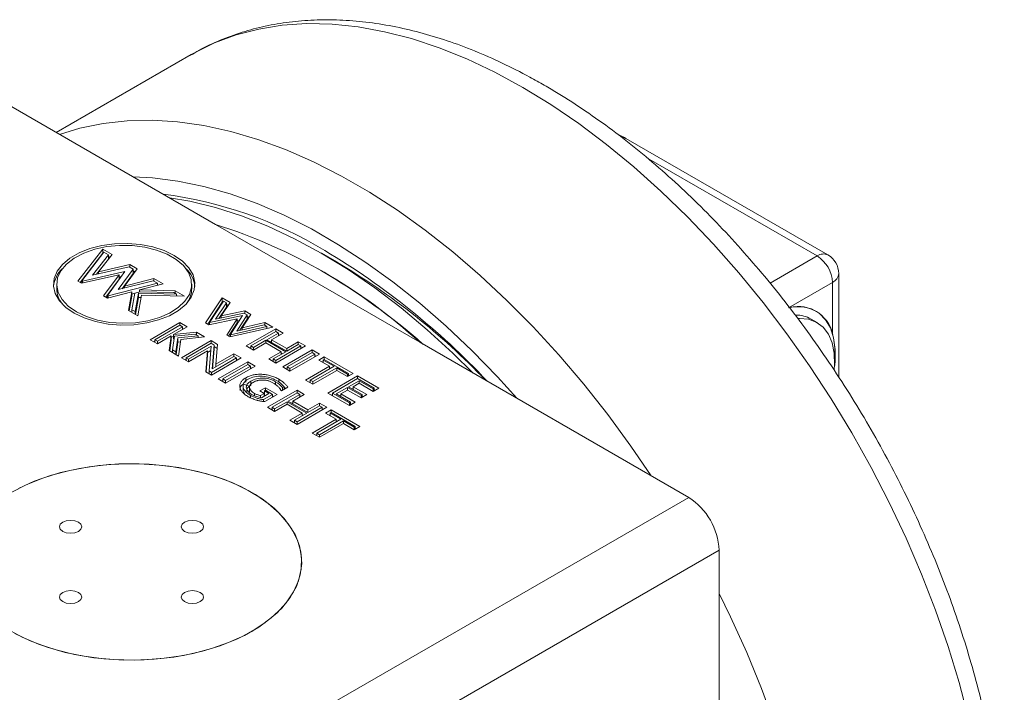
# Model space of a CAD drawing. Header units: inches. Extents: x 1.06 to 7.16, y 1.17 to 7.89.
# Tile 14 of 14: x 5.84 to 6.79, y 5.6 to 6.25. Entities that reach past the tile are written whole.
import ezdxf

# ---------------------------------------------------------------- set-up
doc = ezdxf.new("R2010")
doc.units = ezdxf.units.IN
doc.header["$MEASUREMENT"] = 0

msp = doc.modelspace()

# ---------------------------------------------------------------- linework, layer by layer
at = {"color": 7, "linetype": 'Continuous', "lineweight": 15}
for p, q in [((6.00234, 6.2184), (5.87153, 6.14288)), ((6.00234, 6.2184), (6.00159, 6.21796)), ((5.76554, 6.20407), (6.02579, 6.05383)), ((6.6185, 6.02433), (6.42299, 6.1372)), ((6.02579, 6.05383), (6.22347, 5.93971)), ((5.89255, 5.99896), (5.91682, 6.03002)), ((5.89475, 5.99769), (5.91682, 6.02594)), ((5.89629, 5.99935), (5.91781, 6.0269)), ((5.92207, 6.02444), (5.90662, 6.00478)), ((5.92581, 6.02483), (5.91265, 6.00808)), ((5.91682, 6.03002), (5.92581, 6.02483)), ((5.91682, 6.02594), (5.91682, 6.03002)), ((5.91682, 6.02594), (5.91699, 6.02584)), ((5.91781, 6.0269), (5.92207, 6.02444)), ((5.92207, 6.02036), (5.92207, 6.02444)), ((5.92207, 6.02291), (5.9236, 6.02202)), ((6.14296, 6.01749), (6.12823, 6.02599)), ((5.92207, 6.02036), (5.91053, 6.00566)), ((5.91265, 6.00808), (5.94295, 6.01494)), ((5.94295, 6.01494), (5.94981, 6.01098)), ((5.94295, 6.01239), (5.94295, 6.01494)), ((5.9324, 6.00506), (5.89621, 5.99684)), ((5.93815, 6.0083), (5.89697, 5.99895)), ((5.90662, 6.00478), (5.94219, 6.01283)), ((5.91265, 6.00614), (5.91265, 6.00808)), ((5.91747, 5.98457), (5.9324, 6.00506)), ((5.92117, 5.98499), (5.93815, 6.0083)), ((5.94611, 6.01056), (5.93164, 5.99072)), ((5.9324, 6.00097), (5.9324, 6.00506)), ((5.93459, 6.00341), (5.9324, 6.00291)), ((5.94611, 6.00648), (5.9353, 5.99166)), ((5.94981, 6.01098), (5.93758, 5.99422)), ((5.94219, 6.01283), (5.94611, 6.01056)), ((5.94611, 6.00648), (5.94611, 6.01056)), ((5.94611, 6.00903), (5.94771, 6.00811)), ((6.12823, 6.00898), (6.1247, 6.01102)), ((6.62892, 5.90589), (6.62892, 6.00629)), ((5.87204, 5.9959), (5.87204, 5.99182)), ((5.89621, 5.99684), (5.89255, 5.99896)), ((5.89697, 5.99895), (5.89629, 5.99935)), ((5.89629, 5.99686), (5.89629, 5.99935)), ((5.89697, 5.99702), (5.89697, 5.99895)), ((5.91957, 5.98336), (5.9324, 6.00097)), ((5.96971, 5.99694), (5.92182, 5.98461)), ((5.93164, 5.99072), (5.96545, 5.9994)), ((5.93758, 5.99422), (5.96614, 6.00155)), ((5.93758, 5.99225), (5.93758, 5.99422)), ((5.97513, 5.99636), (5.95226, 5.99047)), ((5.96545, 5.9994), (5.96971, 5.99694)), ((5.96614, 6.00155), (5.97513, 5.99636)), ((5.96614, 5.999), (5.96614, 6.00155)), ((5.96971, 5.99497), (5.96971, 5.99694)), ((5.96971, 5.99541), (5.97024, 5.9951)), ((6.00277, 5.99182), (6.00277, 5.9959)), ((6.62282, 5.99778), (6.58027, 5.97322)), ((6.62282, 5.94865), (6.62282, 5.99778)), ((5.92113, 5.98245), (5.91747, 5.98457)), ((5.9447, 5.98853), (5.92113, 5.98245)), ((5.92182, 5.98461), (5.92117, 5.98499)), ((5.92117, 5.98246), (5.92117, 5.98499)), ((5.92182, 5.98263), (5.92182, 5.98461)), ((5.94161, 5.97064), (5.9447, 5.98853)), ((5.94225, 5.97026), (5.9447, 5.98444)), ((5.9447, 5.98444), (5.9447, 5.98853)), ((5.94761, 5.98717), (5.9447, 5.98642)), ((5.94487, 5.97131), (5.94763, 5.98729)), ((5.94763, 5.98729), (5.95291, 5.98865)), ((5.95124, 5.98733), (5.94814, 5.96941)), ((5.95406, 5.98546), (5.9506, 5.96545)), ((5.98788, 5.98645), (5.95124, 5.98733)), ((5.95124, 5.98325), (5.95124, 5.98733)), ((5.95226, 5.99047), (5.98676, 5.98965)), ((5.95226, 5.98849), (5.95226, 5.99047)), ((5.95291, 5.98865), (5.98542, 5.98787)), ((5.99575, 5.98446), (5.95406, 5.98546)), ((5.98542, 5.98787), (5.98788, 5.98645)), ((5.98676, 5.98965), (5.99575, 5.98446)), ((5.98676, 5.98709), (5.98676, 5.98965)), ((5.98788, 5.98465), (5.98788, 5.98645)), ((5.98788, 5.98492), (5.98837, 5.98463)), ((5.95124, 5.98325), (5.94838, 5.96672)), ((5.95367, 5.98319), (5.95124, 5.98325)), ((6.01622, 5.95846), (6.03234, 5.98268)), ((6.01818, 5.95733), (6.03234, 5.9786)), ((6.01986, 5.95891), (6.03354, 5.97944)), ((6.03625, 5.97788), (6.02589, 5.96222)), ((6.03989, 5.97832), (6.03127, 5.96529)), ((6.03234, 5.98268), (6.03989, 5.97832)), ((6.03234, 5.9786), (6.03234, 5.98268)), ((6.03234, 5.9786), (6.0328, 5.97833)), ((6.03354, 5.97944), (6.03625, 5.97788)), ((6.03625, 5.97379), (6.03625, 5.97788)), ((6.03625, 5.97634), (6.03793, 5.97537)), ((5.9506, 5.96545), (5.94161, 5.97064)), ((5.94814, 5.96941), (5.94487, 5.97131)), ((5.94487, 5.96876), (5.94487, 5.97131)), ((5.94814, 5.96686), (5.94814, 5.96941)), ((6.05191, 5.96559), (6.02007, 5.95879)), ((6.02589, 5.96222), (6.05322, 5.96808)), ((6.03625, 5.97379), (6.02903, 5.96289)), ((6.03127, 5.96529), (6.05402, 5.97017)), ((6.03127, 5.96337), (6.03127, 5.96529)), ((6.0402, 5.94717), (6.05191, 5.96559)), ((6.05626, 5.96632), (6.04629, 5.95063)), ((6.05988, 5.96678), (6.05163, 5.9538)), ((6.05322, 5.96808), (6.05626, 5.96632)), ((6.05402, 5.97017), (6.05988, 5.96678)), ((6.05402, 5.96762), (6.05402, 5.97017)), ((6.05626, 5.96224), (6.05626, 5.96632)), ((5.9626, 5.94224), (5.99125, 5.95878)), ((5.96702, 5.94224), (5.99125, 5.95623)), ((5.99125, 5.95878), (5.99822, 5.95476)), ((5.99125, 5.95623), (5.99125, 5.95878)), ((5.99125, 5.95623), (5.9938, 5.95476)), ((6.01928, 5.95669), (6.01622, 5.95846)), ((6.04664, 5.96254), (6.01928, 5.95669)), ((6.02007, 5.95879), (6.01986, 5.95891)), ((6.01986, 5.95682), (6.01986, 5.95891)), ((6.02007, 5.95686), (6.02007, 5.95879)), ((6.03657, 5.94671), (6.04664, 5.96254)), ((6.03847, 5.94561), (6.04664, 5.95846)), ((6.04629, 5.95063), (6.07285, 5.95674)), ((6.04664, 5.95846), (6.04664, 5.96254)), ((6.0489, 5.96087), (6.04664, 5.96039)), ((6.05626, 5.96224), (6.04933, 5.95133)), ((6.05163, 5.9538), (6.07361, 5.95886)), ((6.05626, 5.96479), (6.05799, 5.96379)), ((6.07285, 5.95674), (6.07557, 5.95518)), ((6.07361, 5.95886), (6.08113, 5.95452)), ((6.07361, 5.95631), (6.07361, 5.95886)), ((6.6079, 5.95894), (6.60218, 5.96224)), ((5.9938, 5.95476), (5.96957, 5.94077)), ((5.99822, 5.95476), (5.98525, 5.94727)), ((5.98525, 5.94727), (6.00724, 5.94955)), ((5.98525, 5.94319), (5.98525, 5.94727)), ((5.98602, 5.94552), (6.00618, 5.94761)), ((5.9938, 5.95221), (5.9938, 5.95476)), ((5.9938, 5.95323), (5.99468, 5.95272)), ((6.00618, 5.94761), (6.00882, 5.94609)), ((6.00724, 5.94955), (6.01525, 5.94492)), ((6.00724, 5.947), (6.00724, 5.94955)), ((6.03964, 5.94494), (6.03657, 5.94671)), ((6.08113, 5.95452), (6.03964, 5.94494)), ((6.04039, 5.94706), (6.0402, 5.94717)), ((6.0402, 5.94507), (6.0402, 5.94717)), ((6.07557, 5.95518), (6.04039, 5.94706)), ((6.04039, 5.94512), (6.04039, 5.94706)), ((6.05163, 5.95186), (6.05163, 5.9538)), ((6.05558, 5.93619), (6.08423, 5.95273)), ((6.06, 5.93619), (6.08423, 5.95018)), ((6.08678, 5.9487), (6.07555, 5.94222)), ((6.07557, 5.95323), (6.07557, 5.95518)), ((6.07557, 5.95364), (6.07608, 5.95335)), ((6.0912, 5.9487), (6.07997, 5.94222)), ((6.08423, 5.95273), (6.0912, 5.9487)), ((6.08423, 5.95018), (6.08423, 5.95273)), ((6.08423, 5.95018), (6.08678, 5.9487)), ((6.08678, 5.94615), (6.08678, 5.9487)), ((6.08678, 5.94717), (6.08766, 5.94666)), ((5.96957, 5.93822), (5.9626, 5.94224)), ((5.96613, 5.9402), (5.96702, 5.94071)), ((5.96702, 5.93969), (5.96702, 5.94224)), ((5.96957, 5.94077), (5.96702, 5.94224)), ((5.98294, 5.94594), (5.96957, 5.93822)), ((5.96957, 5.93822), (5.96957, 5.94077)), ((5.98098, 5.93163), (5.98294, 5.94594)), ((5.9815, 5.93133), (5.98294, 5.94186)), ((5.98294, 5.94186), (5.98294, 5.94594)), ((5.98525, 5.94574), (5.98294, 5.94441)), ((5.9842, 5.93232), (5.98602, 5.94552)), ((5.98525, 5.94319), (5.9857, 5.94323)), ((5.98939, 5.94407), (5.98751, 5.93041)), ((5.98939, 5.93999), (5.9877, 5.92775)), ((6.00882, 5.94609), (5.98939, 5.94407)), ((5.98939, 5.93999), (5.98939, 5.94407)), ((5.992, 5.94026), (5.98939, 5.93999)), ((5.99231, 5.94254), (5.99009, 5.92637)), ((6.01525, 5.94492), (5.99231, 5.94254)), ((5.9928, 5.9248), (6.02145, 5.94135)), ((5.99722, 5.9248), (6.02145, 5.93879)), ((6.00882, 5.94425), (6.00882, 5.94609)), ((6.00882, 5.94456), (6.00926, 5.9443)), ((6.02145, 5.94135), (6.02772, 5.93773)), ((6.02145, 5.93879), (6.02145, 5.94135)), ((6.02145, 5.93879), (6.02453, 5.93702)), ((6.02453, 5.93702), (6.02247, 5.9139)), ((6.02453, 5.93294), (6.02453, 5.93702)), ((6.02772, 5.93773), (6.02601, 5.91849)), ((6.07455, 5.94164), (6.06255, 5.93471)), ((6.07455, 5.93909), (6.06255, 5.93216)), ((6.09368, 5.9306), (6.07455, 5.94164)), ((6.07455, 5.93909), (6.07455, 5.94164)), ((6.08926, 5.9306), (6.07455, 5.93909)), ((6.07555, 5.94222), (6.09468, 5.93118)), ((6.07997, 5.94069), (6.07909, 5.94018)), ((6.07997, 5.94222), (6.09468, 5.93373)), ((6.07997, 5.93967), (6.07997, 5.94222)), ((6.09468, 5.93373), (6.10591, 5.94021)), ((6.09468, 5.93118), (6.10591, 5.93766)), ((6.10591, 5.94021), (6.11288, 5.93619)), ((6.10591, 5.93766), (6.10591, 5.94021)), ((6.10591, 5.93766), (6.10846, 5.93619)), ((6.22347, 5.93971), (6.48372, 5.78947)), ((5.99009, 5.92637), (5.98098, 5.93163)), ((5.9842, 5.92976), (5.9842, 5.93232)), ((5.98751, 5.93041), (5.9842, 5.93232)), ((5.98751, 5.92786), (5.98751, 5.93041)), ((6.02166, 5.93597), (5.99977, 5.92333)), ((6.01812, 5.93138), (5.99977, 5.92078)), ((6.01632, 5.91123), (6.01812, 5.93138)), ((6.01667, 5.91103), (6.01812, 5.92729)), ((6.02128, 5.93167), (6.01812, 5.92985)), ((6.01812, 5.92729), (6.01812, 5.93138)), ((6.01951, 5.91193), (6.02166, 5.93597)), ((6.02453, 5.93294), (6.02285, 5.91412)), ((6.02453, 5.93549), (6.02737, 5.93384)), ((6.02601, 5.91849), (6.04352, 5.9286)), ((6.04352, 5.9286), (6.05049, 5.92458)), ((6.04352, 5.92605), (6.04352, 5.9286)), ((6.06255, 5.93216), (6.05558, 5.93619)), ((6.05911, 5.93415), (6.06, 5.93466)), ((6.06255, 5.93471), (6.06, 5.93619)), ((6.06, 5.93364), (6.06, 5.93619)), ((6.06255, 5.93216), (6.06255, 5.93471)), ((6.07726, 5.92367), (6.08926, 5.9306)), ((6.08168, 5.92367), (6.09368, 5.9306)), ((6.11288, 5.93619), (6.08423, 5.91965)), ((6.10846, 5.93619), (6.08423, 5.9222)), ((6.08926, 5.92805), (6.08926, 5.9306)), ((6.09015, 5.92856), (6.08926, 5.92907)), ((6.09081, 5.91585), (6.11946, 5.93239)), ((6.09468, 5.93118), (6.09468, 5.93373)), ((6.09523, 5.91585), (6.11946, 5.92984)), ((6.12643, 5.92836), (6.09778, 5.91182)), ((6.12201, 5.92836), (6.09778, 5.91437)), ((6.10846, 5.93364), (6.10846, 5.93619)), ((6.10846, 5.93466), (6.10935, 5.93415)), ((6.11946, 5.93239), (6.12643, 5.92836)), ((6.11946, 5.92984), (6.11946, 5.93239)), ((6.11946, 5.92984), (6.12201, 5.92836)), ((6.12201, 5.92581), (6.12201, 5.92836)), ((5.99977, 5.92078), (5.9928, 5.9248)), ((5.99633, 5.92276), (5.99722, 5.92327)), ((5.99977, 5.92333), (5.99722, 5.9248)), ((5.99722, 5.92225), (5.99722, 5.9248)), ((5.99977, 5.92078), (5.99977, 5.92333)), ((6.05049, 5.92458), (6.02184, 5.90804)), ((6.04607, 5.92458), (6.02184, 5.91059)), ((6.02247, 5.9139), (6.04352, 5.92605)), ((6.02601, 5.91594), (6.02601, 5.91849)), ((6.02842, 5.90424), (6.05707, 5.92078)), ((6.03284, 5.90424), (6.05707, 5.91823)), ((6.04352, 5.92605), (6.04607, 5.92458)), ((6.04607, 5.92203), (6.04607, 5.92458)), ((6.04607, 5.92305), (6.04695, 5.92254)), ((6.05707, 5.92078), (6.06404, 5.91676)), ((6.05707, 5.91823), (6.05707, 5.92078)), ((6.05707, 5.91823), (6.05962, 5.91676)), ((6.08423, 5.91965), (6.07726, 5.92367)), ((6.0808, 5.92163), (6.08168, 5.92214)), ((6.08168, 5.92112), (6.08168, 5.92367)), ((6.08423, 5.9222), (6.08168, 5.92367)), ((6.08423, 5.91965), (6.08423, 5.9222)), ((6.12201, 5.92683), (6.1229, 5.92632)), ((6.12566, 5.92255), (6.13108, 5.92568)), ((6.13611, 5.91652), (6.12566, 5.92255)), ((6.1292, 5.92051), (6.13008, 5.92102)), ((6.13008, 5.92255), (6.13108, 5.92313)), ((6.14053, 5.91652), (6.13008, 5.92255)), ((6.13008, 5.92), (6.13008, 5.92255)), ((6.13108, 5.92568), (6.15896, 5.90959)), ((6.13108, 5.92313), (6.13108, 5.92568)), ((6.13108, 5.92313), (6.15454, 5.90959)), ((6.02184, 5.90804), (6.01632, 5.91123)), ((6.01951, 5.90938), (6.01951, 5.91193)), ((6.02184, 5.91059), (6.01951, 5.91193)), ((6.02184, 5.90804), (6.02184, 5.91059)), ((6.06404, 5.91676), (6.03539, 5.90022)), ((6.05962, 5.91676), (6.03539, 5.90277)), ((6.05962, 5.91421), (6.05962, 5.91676)), ((6.05962, 5.91523), (6.06051, 5.91472)), ((6.09778, 5.91182), (6.09081, 5.91585)), ((6.09435, 5.9138), (6.09523, 5.91431)), ((6.09523, 5.91329), (6.09523, 5.91585)), ((6.09778, 5.91437), (6.09523, 5.91585)), ((6.09778, 5.91182), (6.09778, 5.91437)), ((6.11288, 5.9031), (6.13611, 5.91652)), ((6.1173, 5.9031), (6.14053, 5.91652)), ((6.14308, 5.91504), (6.11985, 5.90163)), ((6.14308, 5.91249), (6.11985, 5.89908)), ((6.13611, 5.91397), (6.13611, 5.91652)), ((6.137, 5.91448), (6.13611, 5.91499)), ((6.15354, 5.90901), (6.14308, 5.91504)), ((6.14308, 5.91249), (6.14308, 5.91504)), ((6.15354, 5.90646), (6.14308, 5.91249)), ((6.15896, 5.90959), (6.15354, 5.90646)), ((6.15454, 5.90959), (6.15354, 5.90901)), ((6.15354, 5.90646), (6.15354, 5.90901)), ((6.15454, 5.90704), (6.15454, 5.90959)), ((6.03539, 5.90022), (6.02842, 5.90424)), ((6.03196, 5.9022), (6.03284, 5.90271)), ((6.03539, 5.90277), (6.03284, 5.90424)), ((6.03284, 5.90169), (6.03284, 5.90424)), ((6.03539, 5.90022), (6.03539, 5.90277)), ((6.05509, 5.90125), (6.05509, 5.90533)), ((6.05998, 5.89813), (6.05998, 5.90221)), ((6.08396, 5.89866), (6.08396, 5.90155)), ((6.11985, 5.89908), (6.11288, 5.9031)), ((6.11642, 5.90106), (6.1173, 5.90157)), ((6.11985, 5.90163), (6.1173, 5.9031)), ((6.1173, 5.90055), (6.1173, 5.9031)), ((6.11985, 5.89908), (6.11985, 5.90163)), ((6.13456, 5.89059), (6.16322, 5.90713)), ((6.13898, 5.89059), (6.16322, 5.90458)), ((6.15454, 5.90806), (6.15542, 5.90755)), ((6.16477, 5.90253), (6.15454, 5.89662)), ((6.16477, 5.89998), (6.15896, 5.89662)), ((6.16322, 5.90713), (6.18374, 5.89528)), ((6.16322, 5.90458), (6.16322, 5.90713)), ((6.16322, 5.90458), (6.17932, 5.89528)), ((6.17832, 5.8947), (6.16477, 5.90253)), ((6.16477, 5.89998), (6.16477, 5.90253)), ((6.17832, 5.89215), (6.16477, 5.89998)), ((6.05241, 5.89793), (6.05241, 5.89283)), ((6.05868, 5.89677), (6.05868, 5.89167)), ((6.06354, 5.88804), (6.06354, 5.89022)), ((6.06869, 5.89262), (6.07411, 5.89575)), ((6.07295, 5.89016), (6.06869, 5.89262)), ((6.06939, 5.8881), (6.07295, 5.89016)), ((6.07019, 5.88601), (6.07737, 5.89016)), ((6.08092, 5.88926), (6.07218, 5.88422)), ((6.07222, 5.89058), (6.07311, 5.89109)), ((6.07295, 5.88761), (6.07295, 5.89016)), ((6.07311, 5.89262), (6.07411, 5.8932)), ((6.07737, 5.89016), (6.07311, 5.89262)), ((6.07311, 5.88853), (6.07311, 5.89262)), ((6.08534, 5.88926), (6.07339, 5.88237)), ((6.07411, 5.89575), (6.08534, 5.88926)), ((6.07411, 5.8932), (6.07411, 5.89575)), ((6.07411, 5.8932), (6.08092, 5.88926)), ((6.07604, 5.87675), (6.1047, 5.89329)), ((6.08046, 5.87675), (6.1047, 5.89074)), ((6.08092, 5.88671), (6.08092, 5.88926)), ((6.08978, 5.89272), (6.08848, 5.89403)), ((6.09583, 5.89621), (6.0896, 5.89262)), ((6.09216, 5.89665), (6.09075, 5.89584)), ((6.09075, 5.89329), (6.09075, 5.89584)), ((6.09216, 5.8941), (6.09216, 5.89665)), ((6.10725, 5.88926), (6.09602, 5.88278)), ((6.11167, 5.88926), (6.10044, 5.88278)), ((6.1047, 5.89329), (6.11167, 5.88926)), ((6.1047, 5.89074), (6.1047, 5.89329)), ((6.1047, 5.89074), (6.10725, 5.88926)), ((6.10725, 5.88671), (6.10725, 5.88926)), ((6.15547, 5.87852), (6.13456, 5.89059)), ((6.1381, 5.88855), (6.13898, 5.88906)), ((6.15547, 5.88107), (6.13898, 5.89059)), ((6.13898, 5.88804), (6.13898, 5.89059)), ((6.15354, 5.89604), (6.14254, 5.88969)), ((6.14254, 5.88969), (6.15647, 5.88165)), ((6.15354, 5.89349), (6.14696, 5.88969)), ((6.14696, 5.88969), (6.16089, 5.88165)), ((6.14696, 5.88714), (6.14696, 5.88969)), ((6.1667, 5.88844), (6.15354, 5.89604)), ((6.15354, 5.89349), (6.15354, 5.89604)), ((6.1667, 5.88589), (6.15354, 5.89349)), ((6.15454, 5.89662), (6.1677, 5.88902)), ((6.15896, 5.89509), (6.15807, 5.89458)), ((6.15896, 5.89662), (6.17212, 5.88902)), ((6.15896, 5.89407), (6.15896, 5.89662)), ((6.18374, 5.89528), (6.17832, 5.89215)), ((6.17932, 5.89528), (6.17832, 5.8947)), ((6.17832, 5.89215), (6.17832, 5.8947)), ((6.17932, 5.89273), (6.17932, 5.89528)), ((6.17932, 5.89375), (6.1802, 5.89324)), ((6.06939, 5.8862), (6.06939, 5.8881)), ((6.07218, 5.88251), (6.07218, 5.88422)), ((6.07383, 5.88812), (6.07311, 5.88853)), ((6.08092, 5.88773), (6.0818, 5.88722)), ((6.09502, 5.8822), (6.08301, 5.87527)), ((6.09502, 5.87965), (6.08301, 5.87272)), ((6.11415, 5.87116), (6.09502, 5.8822)), ((6.09502, 5.87965), (6.09502, 5.8822)), ((6.10973, 5.87116), (6.09502, 5.87965)), ((6.09602, 5.88278), (6.11515, 5.87174)), ((6.10044, 5.88125), (6.09955, 5.88074)), ((6.10044, 5.88278), (6.11515, 5.87429)), ((6.10044, 5.88023), (6.10044, 5.88278)), ((6.10725, 5.88773), (6.10813, 5.88722)), ((6.11515, 5.87429), (6.12638, 5.88077)), ((6.12638, 5.88077), (6.13335, 5.87675)), ((6.12638, 5.87822), (6.12638, 5.88077)), ((6.14696, 5.88816), (6.14607, 5.88765)), ((6.16089, 5.88165), (6.15547, 5.87852)), ((6.15647, 5.88165), (6.15547, 5.88107)), ((6.15547, 5.87852), (6.15547, 5.88107)), ((6.15647, 5.8791), (6.15647, 5.88165)), ((6.15647, 5.88012), (6.15736, 5.87961)), ((6.17212, 5.88902), (6.1667, 5.88589)), ((6.1677, 5.88902), (6.1667, 5.88844)), ((6.1667, 5.88589), (6.1667, 5.88844)), ((6.1677, 5.88647), (6.1677, 5.88902)), ((6.1677, 5.88749), (6.16859, 5.88698)), ((6.08301, 5.87272), (6.07604, 5.87675)), ((6.07958, 5.87471), (6.08046, 5.87522)), ((6.08301, 5.87527), (6.08046, 5.87675)), ((6.08046, 5.8742), (6.08046, 5.87675)), ((6.08301, 5.87272), (6.08301, 5.87527)), ((6.09773, 5.86423), (6.10973, 5.87116)), ((6.10215, 5.86423), (6.11415, 5.87116)), ((6.13335, 5.87675), (6.1047, 5.86021)), ((6.12893, 5.87675), (6.1047, 5.86276)), ((6.10973, 5.86861), (6.10973, 5.87116)), ((6.11515, 5.87174), (6.12638, 5.87822)), ((6.11515, 5.87174), (6.11515, 5.87429)), ((6.12638, 5.87822), (6.12893, 5.87675)), ((6.12893, 5.8742), (6.12893, 5.87675)), ((6.12893, 5.87522), (6.12981, 5.87471)), ((6.13219, 5.87116), (6.13761, 5.87429)), ((6.14264, 5.86512), (6.13219, 5.87116)), ((6.13661, 5.87116), (6.13761, 5.87174)), ((6.14706, 5.86512), (6.13661, 5.87116)), ((6.13661, 5.86861), (6.13661, 5.87116)), ((6.13761, 5.87429), (6.16549, 5.85819)), ((6.13761, 5.87174), (6.13761, 5.87429)), ((6.13761, 5.87174), (6.16107, 5.85819)), ((6.1047, 5.86021), (6.09773, 5.86423)), ((6.10126, 5.86219), (6.10215, 5.8627)), ((6.10215, 5.86168), (6.10215, 5.86423)), ((6.1047, 5.86276), (6.10215, 5.86423)), ((6.1047, 5.86021), (6.1047, 5.86276)), ((6.11061, 5.86912), (6.10973, 5.86963)), ((6.11941, 5.85171), (6.14264, 5.86512)), ((6.12383, 5.85171), (6.14706, 5.86512)), ((6.14961, 5.86365), (6.12638, 5.85024)), ((6.14961, 5.8611), (6.12638, 5.84769)), ((6.13572, 5.86912), (6.13661, 5.86963)), ((6.14264, 5.86257), (6.14264, 5.86512)), ((6.14353, 5.86308), (6.14264, 5.86359)), ((6.16007, 5.85762), (6.14961, 5.86365)), ((6.14961, 5.8611), (6.14961, 5.86365)), ((6.16007, 5.85507), (6.14961, 5.8611)), ((6.12638, 5.84769), (6.11941, 5.85171)), ((6.12638, 5.85024), (6.12383, 5.85171)), ((6.12383, 5.84916), (6.12383, 5.85171)), ((6.16549, 5.85819), (6.16007, 5.85507)), ((6.16107, 5.85819), (6.16007, 5.85762)), ((6.16007, 5.85507), (6.16007, 5.85762)), ((6.16107, 5.85564), (6.16107, 5.85819)), ((6.16107, 5.85666), (6.16195, 5.85615)), ((6.12295, 5.84967), (6.12383, 5.85018)), ((6.12638, 5.84769), (6.12638, 5.85024)), ((5.83625, 5.41569), (6.48372, 5.78947)), ((6.51319, 5.73844), (5.86571, 5.36466)), ((6.51319, 5.43791), (6.51319, 5.73844))]:
    msp.add_line(p, q, dxfattribs=at)
at = {"color": 8, "linetype": 'Continuous', "lineweight": 15}
for p, q in [((6.60809, 6.0233), (6.44317, 6.11851)), ((6.56243, 5.99694), (6.60809, 6.0233)), ((6.08693, 5.90119), (6.08693, 5.90399)), ((6.05966, 5.88605), (6.05966, 5.88831))]:
    msp.add_line(p, q, dxfattribs=at)
at = {"color": 8, "linetype": 'Continuous', "lineweight": 15, "flags": 128}
for points in [[(6.32315, 6.18663), (6.29602, 6.20136), (6.26898, 6.21416), (6.24214, 6.22498), (6.21558, 6.23379), (6.18941, 6.24056), (6.16372, 6.24526), (6.1386, 6.24787), (6.11415, 6.24839), (6.09043, 6.24681), (6.06756, 6.24314), (6.0456, 6.23739), (6.02463, 6.22959), (6.00473, 6.21975), (6.00234, 6.2184)], [(6.75467, 5.57548), (6.74551, 5.61028), (6.73484, 5.64526), (6.7227, 5.68031), (6.70913, 5.7153), (6.69417, 5.75009), (6.67789, 5.78457), (6.66034, 5.81862), (6.64158, 5.85211), (6.62168, 5.88492), (6.60071, 5.91693), (6.57874, 5.94804), (6.55587, 5.97812), (6.53216, 6.00708), (6.5077, 6.0348), (6.48258, 6.06119), (6.45689, 6.08615), (6.43072, 6.1096), (6.40417, 6.13144), (6.37732, 6.15161), (6.35029, 6.17003), (6.32315, 6.18663)], [(5.8749, 6.14093), (5.89447, 6.14701), (5.9169, 6.15172), (5.9402, 6.15435), (5.9643, 6.15488), (5.9891, 6.15331), (6.01452, 6.14966), (6.04046, 6.14392), (6.06683, 6.13613), (6.09354, 6.12631), (6.12049, 6.11449), (6.14759, 6.10072), (6.17474, 6.08505), (6.20184, 6.06753), (6.22879, 6.04823), (6.2555, 6.02721), (6.28187, 6.00455), (6.30781, 5.98034), (6.33323, 5.95465), (6.35803, 5.92758), (6.38212, 5.89923), (6.40543, 5.8697), (6.42786, 5.8391), (6.44742, 5.81043)], [(6.42299, 6.1372), (6.42076, 6.13803), (6.41918, 6.13818)], [(6.31736, 5.88551), (6.29862, 5.90622), (6.27405, 5.93151), (6.24893, 5.95534), (6.22335, 5.97761), (6.19742, 5.99824), (6.17123, 6.01714), (6.1449, 6.03423), (6.11851, 6.04947), (6.09217, 6.06278), (6.06598, 6.07411), (6.04005, 6.08343), (6.01448, 6.09069), (5.98935, 6.09586), (5.96478, 6.09894), (5.94604, 6.09987)], [(6.51319, 5.69653), (6.52421, 5.67387), (6.53983, 5.63921), (6.5541, 5.60431), (6.56697, 5.56928)]]:
    msp.add_lwpolyline(points, dxfattribs=at)
at = {"color": 7, "linetype": 'Continuous', "lineweight": 15, "flags": 128}
for points in [[(6.27516, 5.90987), (6.25552, 5.92922), (6.23066, 5.95191), (6.20539, 5.97302), (6.17982, 5.99246), (6.15404, 6.01015), (6.12817, 6.02603), (6.10229, 6.04003), (6.07651, 6.0521), (6.05094, 6.06218), (6.02568, 6.07025), (6.00081, 6.07626), (5.98117, 6.07959)], [(5.88897, 5.96795), (5.8987, 5.96328), (5.90974, 5.95973), (5.92172, 5.95742), (5.93424, 5.95641), (5.94686, 5.95674), (5.95917, 5.95842), (5.97073, 5.96136), (5.98116, 5.96549), (5.99009, 5.97064), (5.99724, 5.97666), (6.00234, 5.98334), (6.00523, 5.99044), (6.00582, 5.99773), (6.00407, 6.00496), (6.00005, 6.01187), (5.9939, 6.01825), (5.98583, 6.02386), (5.97611, 6.02852), (5.96507, 6.03207), (5.95308, 6.03439), (5.94056, 6.0354), (5.92794, 6.03506), (5.91564, 6.03339), (5.90407, 6.03045), (5.89365, 6.02632), (5.88471, 6.02116), (5.87757, 6.01514), (5.87246, 6.00847), (5.86957, 6.00137), (5.86898, 5.99408), (5.87073, 5.98685), (5.87475, 5.97993), (5.8809, 5.97356), (5.88897, 5.96795)], [(5.89118, 5.96922), (5.90076, 5.96465), (5.91167, 5.96122), (5.92351, 5.95903), (5.93585, 5.95818), (5.94824, 5.95869), (5.96024, 5.96055), (5.97142, 5.96368), (5.98137, 5.96798), (5.98973, 5.97329), (5.9962, 5.97942), (6.00054, 5.98614), (6.0026, 5.99321), (6.0023, 6.00038), (5.99966, 6.00739), (5.99477, 6.01399), (5.9878, 6.01993), (5.97902, 6.025), (5.96873, 6.02902), (5.9573, 6.03185), (5.94516, 6.03337), (5.93274, 6.03354), (5.92048, 6.03235), (5.90884, 6.02985), (5.89823, 6.02611), (5.88903, 6.02129), (5.88159, 6.01554), (5.87616, 6.00909), (5.87294, 6.00216), (5.87205, 5.99501), (5.87353, 5.98788), (5.87731, 5.98105), (5.88327, 5.97475), (5.89118, 5.96922)], [(6.5814, 5.97347), (6.58473, 5.97398), (6.59408, 5.97406), (6.60257, 5.97198), (6.60998, 5.96779), (6.61612, 5.96161), (6.62083, 5.95358), (6.62398, 5.94393), (6.6255, 5.9329), (6.62535, 5.92077), (6.62486, 5.91602)], [(6.5894, 5.96267), (6.59092, 5.96277), (6.59954, 5.96212), (6.60723, 5.95932), (6.61374, 5.95445), (6.61889, 5.94765), (6.62254, 5.93911), (6.62458, 5.92909), (6.62495, 5.91787), (6.62464, 5.91322)], [(6.05296, 5.8991), (6.05368, 5.89886), (6.05898, 5.89703)], [(5.82794, 5.79427), (5.84254, 5.80175), (5.85856, 5.80818), (5.8758, 5.81348), (5.89399, 5.81756), (5.91289, 5.82036), (5.93224, 5.82186), (5.95176, 5.82203), (5.97117, 5.82086), (5.99021, 5.81838), (6.00861, 5.81461), (6.02611, 5.80962), (6.04246, 5.80346), (6.05743, 5.79623), (6.07082, 5.78803), (6.08243, 5.77897), (6.09211, 5.76919), (6.09971, 5.75881), (6.10513, 5.74798), (6.1083, 5.73686), (6.10917, 5.72561), (6.10772, 5.71437), (6.10399, 5.70331), (6.09801, 5.69258), (6.08988, 5.68234), (6.0797, 5.67272), (6.06763, 5.66387), (6.05383, 5.6559), (6.03849, 5.64893), (6.02183, 5.64306), (6.00409, 5.63836), (5.9855, 5.63491), (5.96634, 5.63275), (5.94688, 5.63192), (5.92738, 5.63242), (5.90812, 5.63425), (5.88937, 5.63738), (5.87139, 5.64177), (5.85443, 5.64735), (5.83875, 5.65406), (5.82454, 5.66179)], [(5.83505, 5.79813), (5.85038, 5.8051), (5.86704, 5.81098), (5.88479, 5.81567), (5.90337, 5.81912), (5.92253, 5.82128), (5.942, 5.82211), (5.9615, 5.82161), (5.98076, 5.81978), (5.99951, 5.81665), (6.01749, 5.81226), (6.03444, 5.80668), (6.05013, 5.79997), (6.06433, 5.79225), (6.07686, 5.7836), (6.08752, 5.77416), (6.09617, 5.76406), (6.1027, 5.75344), (6.107, 5.74245), (6.10902, 5.73124), (6.10873, 5.71998), (6.10614, 5.70881), (6.10127, 5.69789), (6.09421, 5.68739), (6.08504, 5.67744), (6.07389, 5.66819), (6.06093, 5.65976)], [(5.89317, 5.75661), (5.89552, 5.75864), (5.89634, 5.76103), (5.89552, 5.76343), (5.89317, 5.76546), (5.88966, 5.76681), (5.88551, 5.76729), (5.88137, 5.76681), (5.87785, 5.76546), (5.8755, 5.76343), (5.87468, 5.76103), (5.8755, 5.75864), (5.87785, 5.75661), (5.88137, 5.75526), (5.88551, 5.75478), (5.88966, 5.75526), (5.89317, 5.75661)], [(6.01102, 5.75661), (6.01337, 5.75864), (6.0142, 5.76103), (6.01337, 5.76343), (6.01102, 5.76546), (6.00751, 5.76681), (6.00336, 5.76729), (5.99922, 5.76681), (5.9957, 5.76546), (5.99335, 5.76343), (5.99253, 5.76103), (5.99335, 5.75864), (5.9957, 5.75661), (5.99922, 5.75526), (6.00336, 5.75478), (6.00751, 5.75526), (6.01102, 5.75661)], [(5.89317, 5.68858), (5.89552, 5.69061), (5.89634, 5.693), (5.89552, 5.69539), (5.89317, 5.69742), (5.88966, 5.69878), (5.88551, 5.69925), (5.88137, 5.69878), (5.87785, 5.69742), (5.8755, 5.69539), (5.87468, 5.693), (5.8755, 5.69061), (5.87785, 5.68858), (5.88137, 5.68722), (5.88551, 5.68675), (5.88966, 5.68722), (5.89317, 5.68858)], [(6.01102, 5.68858), (6.01337, 5.69061), (6.0142, 5.693), (6.01337, 5.69539), (6.01102, 5.69742), (6.00751, 5.69878), (6.00336, 5.69925), (5.99922, 5.69878), (5.9957, 5.69742), (5.99335, 5.69539), (5.99253, 5.693), (5.99335, 5.69061), (5.9957, 5.68858), (5.99922, 5.68722), (6.00336, 5.68675), (6.00751, 5.68722), (6.01102, 5.68858)], [(6.06093, 5.65976), (6.04634, 5.65228), (6.03031, 5.64585), (6.01308, 5.64056), (5.99488, 5.63648), (5.97598, 5.63367), (5.95663, 5.63217), (5.93711, 5.632), (5.9177, 5.63317), (5.89866, 5.63565), (5.88026, 5.63942), (5.86277, 5.64442), (5.84642, 5.65057), (5.83144, 5.6578)]]:
    msp.add_lwpolyline(points, dxfattribs=at)
at = {"color": 7, "linetype": 'Continuous', "lineweight": 15}
for centre, radius, start, end in [((5.9236, 5.68448), 0.40205, 58.82897, 82.67945), ((5.86565, 5.54816), 0.53043, 47.57764, 72.42773), ((5.76016, 5.40664), 0.72438, 43.15875, 59.14238), ((6.59083, 5.99633), 0.03202, 2.60547, 57.39455), ((6.60809, 6.00629), 0.02083, 0, 60.00269), ((5.80259, 5.44098), 0.66949, 43.63356, 59.44205), ((5.89692, 5.99068), 0.0281, 133.87189, 173.49782), ((5.97682, 5.99015), 0.02922, 7.2917, 45.33853), ((5.81161, 5.46725), 0.62747, 48.60055, 59.69548), ((5.89726, 5.99241), 0.02523, 181.3378, 218.2495), ((5.97808, 5.99222), 0.02469, 321.33053, 359.08208), ((6.58961, 5.94014), 0.03428, 14.37277, 102.7977), ((6.58756, 5.93655), 0.02957, 60.35465, 90.38408), ((6.44922, 5.73553), 0.06403, 2.60558, 57.39442)]:
    msp.add_arc(centre, radius, start, end, dxfattribs=at)
at = {"color": 8, "linetype": 'Continuous', "lineweight": 15}
for centre, start, end in [((6.61419, 6.01478), 65.69329, 125.61755), ((6.61849, 6.00733), 294.37457, 354.30523)]:
    msp.add_arc(centre, 0.01048, start, end, dxfattribs=at)
at = {"color": 7, "linetype": 'Continuous', "lineweight": 15}
for points, knots in [([(6.34398, 6.18869), (6.33928, 6.19136), (6.32571, 6.19905), (6.30318, 6.21043), (6.27646, 6.2222), (6.24982, 6.2321), (6.22334, 6.24008), (6.19713, 6.2461), (6.17129, 6.25014), (6.14594, 6.25216), (6.12118, 6.25217), (6.09712, 6.25018), (6.07387, 6.24621), (6.05148, 6.24032), (6.03012, 6.23244), (6.01346, 6.22489), (6.00434, 6.21934), (6.00162, 6.21769)], [0, 0, 0, 0, 0.03878, 0.112008, 0.185275, 0.258498, 0.331609, 0.404521, 0.477135, 0.549342, 0.621043, 0.692157, 0.762646, 0.832523, 0.901857, 0.970771, 1, 1, 1, 1]), ([(6.64869, 5.11008), (6.65174, 5.11187), (6.66123, 5.11745), (6.67598, 5.12871), (6.69291, 5.14368), (6.70856, 5.16041), (6.72297, 5.17871), (6.73608, 5.1986), (6.74785, 5.22002), (6.75823, 5.24291), (6.76717, 5.26721), (6.77464, 5.29284), (6.7806, 5.3197), (6.78503, 5.3477), (6.78791, 5.37672), (6.78924, 5.40667), (6.78902, 5.43742), (6.78727, 5.46887), (6.78399, 5.50092), (6.77921, 5.53345), (6.77295, 5.56637), (6.76524, 5.59957), (6.75612, 5.63294), (6.74561, 5.66639), (6.73376, 5.69982), (6.72061, 5.73311), (6.70619, 5.76617), (6.69057, 5.79889), (6.67378, 5.83118), (6.65588, 5.86294), (6.63693, 5.89406), (6.61698, 5.92445), (6.59611, 5.95401), (6.57436, 5.98265), (6.55181, 6.01028), (6.52852, 6.03682), (6.50456, 6.06217), (6.48001, 6.08625), (6.45492, 6.109), (6.42938, 6.13032), (6.40345, 6.15015), (6.3772, 6.1684), (6.35732, 6.18092), (6.34623, 6.18739), (6.34398, 6.18869)], [0, 0, 0, 0, 0.0110924, 0.0344407, 0.0578143, 0.0812745, 0.1048731, 0.1286474, 0.152618, 0.1767875, 0.2011431, 0.2256602, 0.2503075, 0.275052, 0.2998626, 0.3247127, 0.3495813, 0.3744495, 0.3993067, 0.424147, 0.4489673, 0.4737665, 0.4985449, 0.5233039, 0.5480456, 0.5727724, 0.5974871, 0.6221926, 0.6468919, 0.6715884, 0.6962851, 0.7209844, 0.7456893, 0.7704029, 0.7951286, 0.8198694, 0.8446284, 0.8694085, 0.8942123, 0.9190418, 0.9438984, 0.9687823, 0.9936918, 1, 1, 1, 1]), ([(6.42299, 6.1372), (6.42118, 6.13824), (6.41869, 6.13967), (6.41605, 6.14053), (6.41533, 6.14076)], [0, 0, 0, 0, 0.724446, 1, 1, 1, 1]), ([(6.62479, 5.9193), (6.62495, 5.9225), (6.62531, 5.92944), (6.62489, 5.93938), (6.62351, 5.94554), (6.62282, 5.94865)], [0, 0, 0, 0, 0.298047, 0.645872, 1, 1, 1, 1]), ([(6.05509, 5.90533), (6.05613, 5.90593), (6.05781, 5.90675), (6.06029, 5.90759), (6.06219, 5.90808), (6.06416, 5.90845), (6.06621, 5.90868), (6.06833, 5.90878), (6.0705, 5.90875), (6.07269, 5.9086), (6.07486, 5.90831), (6.07699, 5.9079), (6.07907, 5.90737), (6.08111, 5.90671), (6.08383, 5.90564), (6.08573, 5.90468), (6.08693, 5.90399)], [0, 0, 0, 0, 0.123719, 0.182461, 0.240216, 0.297686, 0.355518, 0.414663, 0.475479, 0.537402, 0.599228, 0.661501, 0.724795, 0.789821, 0.857182, 1, 1, 1, 1]), ([(6.05745, 5.88703), (6.05626, 5.88772), (6.05463, 5.8888), (6.0528, 5.89036), (6.05168, 5.89153), (6.05076, 5.89273), (6.05007, 5.89396), (6.04958, 5.89521), (6.04931, 5.89648), (6.04926, 5.89774), (6.04942, 5.89897), (6.04981, 5.90015), (6.05042, 5.90128), (6.05125, 5.90237), (6.05268, 5.90378), (6.05406, 5.90474), (6.05509, 5.90533)], [0, 0, 0, 0, 0.141869, 0.208978, 0.274048, 0.337548, 0.400137, 0.462511, 0.525043, 0.586611, 0.64613, 0.704289, 0.761832, 0.819392, 0.877835, 1, 1, 1, 1]), ([(6.04935, 5.89331), (6.0495, 5.89479), (6.04974, 5.89715), (6.05225, 5.89896), (6.05318, 5.89963)], [0, 0, 0, 0, 0.628776, 1, 1, 1, 1]), ([(6.0622, 5.90094), (6.06159, 5.90059), (6.06075, 5.90002), (6.0599, 5.89918), (6.05938, 5.89855), (6.05902, 5.89788), (6.05877, 5.89719), (6.05866, 5.89648), (6.05869, 5.89576), (6.05885, 5.89503), (6.05913, 5.8943), (6.05954, 5.89359), (6.06009, 5.89289), (6.06075, 5.8922), (6.06186, 5.89128), (6.06282, 5.89063), (6.06354, 5.89022)], [0, 0, 0, 0, 0.124572, 0.183682, 0.241258, 0.298683, 0.356524, 0.415163, 0.475316, 0.536501, 0.597532, 0.659708, 0.723123, 0.788223, 0.855593, 1, 1, 1, 1]), ([(6.08175, 5.90028), (6.08097, 5.90073), (6.07975, 5.90135), (6.07801, 5.90204), (6.07673, 5.90245), (6.07543, 5.90277), (6.07413, 5.90301), (6.07281, 5.90316), (6.0715, 5.90322), (6.0702, 5.90319), (6.06893, 5.90309), (6.0677, 5.90293), (6.06652, 5.90267), (6.06537, 5.90236), (6.06387, 5.90181), (6.06284, 5.90132), (6.0622, 5.90094)], [0, 0, 0, 0, 0.150264, 0.219579, 0.285989, 0.349388, 0.410849, 0.471078, 0.530908, 0.589788, 0.647234, 0.704064, 0.760866, 0.818282, 0.876686, 1, 1, 1, 1]), ([(6.0896, 5.89262), (6.08916, 5.89338), (6.08842, 5.89448), (6.08725, 5.89589), (6.08632, 5.89687), (6.08529, 5.8978), (6.08384, 5.89897), (6.08262, 5.89978), (6.08175, 5.90028)], [0, 0, 0, 0, 0.267069, 0.395285, 0.520111, 0.643021, 0.763388, 1, 1, 1, 1]), ([(6.08693, 5.90399), (6.08795, 5.9034), (6.08938, 5.90249), (6.09112, 5.90122), (6.0923, 5.90026), (6.09334, 5.89927), (6.0946, 5.89795), (6.09539, 5.89692), (6.09583, 5.89621)], [0, 0, 0, 0, 0.264961, 0.392642, 0.518121, 0.640856, 0.762027, 1, 1, 1, 1]), ([(6.05375, 5.88997), (6.05293, 5.89102), (6.05207, 5.89214), (6.05245, 5.89327), (6.05247, 5.89333)], [0, 0, 0, 0, 0.944389, 1, 1, 1, 1]), ([(6.05998, 5.89813), (6.05833, 5.897), (6.05573, 5.89522), (6.05594, 5.89296), (6.05602, 5.89213)], [0, 0, 0, 0, 0.634278, 1, 1, 1, 1]), ([(6.06354, 5.89022), (6.06434, 5.88976), (6.06617, 5.88893), (6.06827, 5.88834), (6.06939, 5.8881)], [0, 0, 0, 0, 0.487191, 1, 1, 1, 1]), ([(6.09216, 5.89618), (6.09233, 5.89607), (6.09291, 5.89568), (6.09325, 5.8952), (6.09349, 5.89486)], [0, 0, 0, 0, 0.298282, 1, 1, 1, 1]), ([(6.07339, 5.88237), (6.0728, 5.88237), (6.07188, 5.8824), (6.07065, 5.88255), (6.06966, 5.88269), (6.06864, 5.88288), (6.06759, 5.88312), (6.0665, 5.88339), (6.06502, 5.88381), (6.0632, 5.88441), (6.06046, 5.88546), (6.05859, 5.88637), (6.05745, 5.88703)], [0, 0, 0, 0, 0.098083, 0.150734, 0.20644, 0.264926, 0.326414, 0.391868, 0.460199, 0.59882, 0.73459, 1, 1, 1, 1]), ([(6.07218, 5.88422), (6.07107, 5.88431), (6.069, 5.88468), (6.06441, 5.88599), (6.06142, 5.88729), (6.05966, 5.88831)], [0.0898823, 0.0898823, 0.0898823, 0.0898823, 0.3174255, 0.5449687, 1.0000551, 1.0000551, 1.0000551, 1.0000551]), ([(6.06133, 5.88895), (6.0626, 5.88821), (6.06477, 5.88729), (6.06814, 5.88643), (6.06947, 5.88617), (6.07019, 5.88601)], [0.00273, 0.00273, 0.00273, 0.00273, 0.644792, 0.965823, 1.286854, 1.286854, 1.286854, 1.286854]), ([(5.82568, 4.65103), (5.82571, 4.65107), (5.831, 4.6567), (5.84034, 4.66936), (5.85358, 4.6891), (5.86532, 4.71055), (5.8757, 4.73344), (5.88464, 4.75774), (5.89211, 4.78337), (5.89807, 4.81023), (5.9025, 4.83823), (5.90538, 4.86725), (5.90671, 4.8972), (5.90649, 4.92795), (5.90474, 4.9594), (5.90146, 4.99145), (5.89668, 5.02398), (5.89042, 5.0569), (5.88272, 5.09009), (5.87359, 5.12347), (5.86309, 5.15692), (5.85123, 5.19034), (5.83808, 5.22364), (5.82366, 5.2567), (5.80804, 5.28942), (5.79125, 5.32171), (5.77335, 5.35347), (5.7544, 5.38459), (5.73446, 5.41498), (5.71358, 5.44454), (5.69183, 5.47318), (5.66928, 5.50081), (5.64599, 5.52734), (5.62204, 5.5527), (5.59748, 5.57678), (5.57239, 5.59952), (5.54685, 5.62084), (5.52092, 5.64068), (5.49468, 5.65893), (5.4748, 5.67145), (5.4637, 5.67792), (5.46145, 5.67922)], [0, 0, 0, 0, 0.000173, 0.025855, 0.051728, 0.077815, 0.104118, 0.130623, 0.157305, 0.184128, 0.211057, 0.238057, 0.265101, 0.292165, 0.319228, 0.34628, 0.373313, 0.400324, 0.427313, 0.454279, 0.481223, 0.508149, 0.535058, 0.561955, 0.588841, 0.615721, 0.642598, 0.669474, 0.696354, 0.72324, 0.750135, 0.777043, 0.803968, 0.830913, 0.85788, 0.884874, 0.911895, 0.938946, 0.966026, 0.993135, 1, 1, 1, 1])]:
    msp.add_open_spline(points, degree=3, knots=knots, dxfattribs=at)
for points in [[(6.05966, 5.88831), (6.05779, 5.88939), (6.05438, 5.89186), (6.05204, 5.89617), (6.05264, 5.90057), (6.05554, 5.90305), (6.0573, 5.90405)], [(6.05998, 5.90221), (6.05846, 5.90132), (6.05589, 5.89921), (6.05518, 5.89519), (6.05733, 5.89163), (6.05987, 5.88977), (6.06133, 5.88895)], [(6.0573, 5.90405), (6.05907, 5.90508), (6.0634, 5.9068), (6.07105, 5.90718), (6.0785, 5.90581), (6.08283, 5.9038), (6.08473, 5.90271)], [(6.08396, 5.90155), (6.08246, 5.90242), (6.07928, 5.90396), (6.07245, 5.90532), (6.06534, 5.90467), (6.06157, 5.90314), (6.05998, 5.90221)], [(6.09075, 5.89584), (6.08907, 5.89793), (6.08679, 5.89992), (6.08396, 5.90155)], [(6.08473, 5.90271), (6.08777, 5.90096), (6.0904, 5.89891), (6.09216, 5.89665)]]:
    msp.add_open_spline(points, degree=3, dxfattribs=at)

doc.saveas('drawing.dxf')
